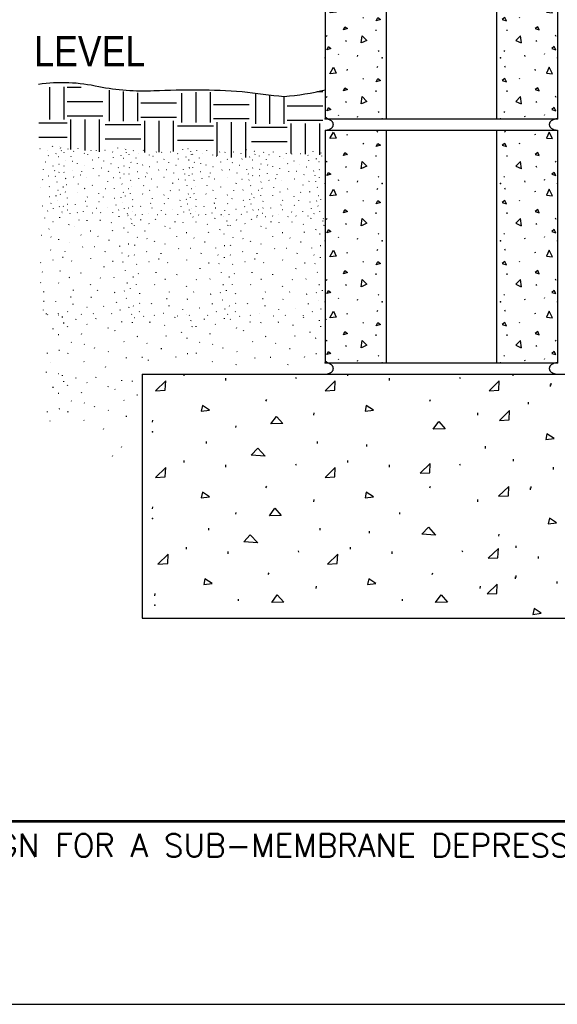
# Model space of a CAD drawing. Extents: x -4.7 to 19.3, y -5.1 to 12.9.
# Tile 1 of 13: x -2 to 0.2, y -5.1 to -1.1. Entities that reach past the tile are written whole.
import ezdxf
from ezdxf.enums import TextEntityAlignment as Align

# ---------------------------------------------------------------- set-up
doc = ezdxf.new("R2010")
doc.units = 0
doc.layers.get('0').update_dxf_attribs({"linetype": 'CONTINUOUS'})
for name, color, linetype in [('29', 7, 'CONTINUOUS'), ('31', 7, 'CONTINUOUS'), ('32', 7, 'CONTINUOUS'), ('35', 7, 'CONTINUOUS'), ('50', 7, 'CONTINUOUS')]:
    doc.layers.add(name, color=color, linetype=linetype)
doc.styles.add('ROMANS', font='ROMANS')

# ---------------------------------------------------------------- blocks, each defined once
blk = doc.blocks.new('8CMU')
at = {"layer": '32', "linetype": 'CONTINUOUS'}
for p, q in [((0, 0.666667), (0, 0.03125)), ((0, 0.666667), (0.635417, 0.666667)), ((0.060199, 0.653298), (0.06159, 0.656419)), ((0.142411, 0.661275), (0.143802, 0.6644)), ((0.166667, 0.666667), (0.166667, 0.03125)), ((0.46875, 0.666667), (0.46875, 0.03125)), ((0.493007, 0.661275), (0.491616, 0.6644)), ((0.575217, 0.653298), (0.573827, 0.656419)), ((0.635417, 0.666667), (0.635417, 0.03125)), ((0.103563, 0.631098), (0.104949, 0.629017)), ((0.531854, 0.631098), (0.530467, 0.629017)), ((0.13863, 0.597822), (0.138977, 0.594701)), ((0.496788, 0.597822), (0.496439, 0.594701)), ((0.004008, 0.57941), (0.005395, 0.582535)), ((0.05673, 0.565189), (0.058121, 0.568314)), ((0.578686, 0.565189), (0.577296, 0.568314)), ((0.631408, 0.57941), (0.630022, 0.582535)), ((0.145039, 0.540572), (0.14643, 0.538488)), ((0.490376, 0.540572), (0.488986, 0.538488)), ((0.035516, 0.531743), (0.036902, 0.52966)), ((0.088297, 0.524954), (0.089688, 0.528076)), ((0.54712, 0.524954), (0.545729, 0.528076)), ((0.599901, 0.531743), (0.598514, 0.52966)), ((0.060199, 0.497048), (0.06159, 0.500169)), ((0.142411, 0.505025), (0.143802, 0.50815)), ((0.493007, 0.505025), (0.491616, 0.50815)), ((0.575217, 0.497048), (0.573827, 0.500169)), ((0.103563, 0.474848), (0.104949, 0.472767)), ((0.531854, 0.474848), (0.530467, 0.472767)), ((0.13863, 0.441572), (0.138977, 0.438451)), ((0.496788, 0.441572), (0.496439, 0.438451)), ((0.004008, 0.42316), (0.005395, 0.426285)), ((0.05673, 0.408939), (0.058121, 0.412064)), ((0.578686, 0.408939), (0.577296, 0.412064)), ((0.631408, 0.42316), (0.630022, 0.426285)), ((0.145039, 0.384322), (0.14643, 0.38224)), ((0.490376, 0.384322), (0.488986, 0.38224)), ((0.035516, 0.375493), (0.036902, 0.373411)), ((0.088297, 0.368706), (0.089688, 0.371826)), ((0.54712, 0.368706), (0.545729, 0.371826)), ((0.599901, 0.375493), (0.598514, 0.373411)), ((0.060199, 0.330383), (0.06159, 0.333503)), ((0.142411, 0.338358), (0.143802, 0.341483)), ((0.493007, 0.338358), (0.491616, 0.341483)), ((0.575217, 0.330383), (0.573827, 0.333503)), ((0.103563, 0.308182), (0.104949, 0.306102)), ((0.531854, 0.308182), (0.530467, 0.306102)), ((0.13863, 0.274905), (0.138977, 0.271784)), ((0.496788, 0.274905), (0.496439, 0.271784)), ((0.004008, 0.256495), (0.005395, 0.25962)), ((0.05673, 0.242273), (0.058121, 0.245398)), ((0.578686, 0.242273), (0.577296, 0.245398)), ((0.631408, 0.256495), (0.630022, 0.25962)), ((0.145039, 0.217655), (0.14643, 0.215573)), ((0.490376, 0.217655), (0.488986, 0.215573)), ((0.035516, 0.208827), (0.036902, 0.206745)), ((0.088297, 0.202039), (0.089688, 0.205159)), ((0.54712, 0.202039), (0.545729, 0.205159)), ((0.599901, 0.208827), (0.598514, 0.206745)), ((0.060199, 0.163716), (0.06159, 0.166836)), ((0.142411, 0.171691), (0.143802, 0.174816)), ((0.493007, 0.171691), (0.491616, 0.174816)), ((0.575217, 0.163716), (0.573827, 0.166836)), ((0.103563, 0.141516), (0.104949, 0.139435)), ((0.531854, 0.141516), (0.530467, 0.139435)), ((0.13863, 0.108238), (0.138977, 0.105117)), ((0.496788, 0.108238), (0.496439, 0.105117)), ((0.004008, 0.089828), (0.005395, 0.092953)), ((0.631408, 0.089828), (0.630022, 0.092953)), ((0.05673, 0.075605), (0.058121, 0.07873)), ((0.578686, 0.075605), (0.577296, 0.07873)), ((0, 0.036257), (0.007512, 0.03125)), ((0, 0.03125), (0.635417, 0.03125)), ((0.035516, 0.04216), (0.036902, 0.040078)), ((0.088297, 0.035371), (0.089688, 0.038492)), ((0.145039, 0.050988), (0.14643, 0.048906)), ((0.490376, 0.050988), (0.488986, 0.048906)), ((0.54712, 0.035371), (0.545729, 0.038492)), ((0.599901, 0.04216), (0.598514, 0.040078))]:
    blk.add_line(p, q, dxfattribs=at)
for points in [[(0.013371, 0.643935), (0.022738, 0.661622), (0.030023, 0.645322), (0.013719, 0.643935)], [(0.622046, 0.643935), (0.612678, 0.661622), (0.605392, 0.645322), (0.621698, 0.643935)], [(0.139984, 0.622079), (0.144146, 0.630751), (0.151083, 0.625548), (0.139984, 0.622079)], [(0.495432, 0.622079), (0.491272, 0.630751), (0.484335, 0.625548), (0.495432, 0.622079)], [(0.049863, 0.597283), (0.054023, 0.605954), (0.060961, 0.600751), (0.049863, 0.597283)], [(0.585553, 0.597283), (0.581392, 0.605954), (0.574454, 0.600751), (0.585553, 0.597283)], [(0.098934, 0.561603), (0.101684, 0.581426), (0.114105, 0.568598), (0.099258, 0.56172)], [(0.536483, 0.561603), (0.533733, 0.581426), (0.521311, 0.568598), (0.536158, 0.56172)], [(0.004699, 0.542988), (0.008863, 0.55166), (0.015801, 0.546457), (0.004699, 0.542988)], [(0.630717, 0.542988), (0.626553, 0.55166), (0.619616, 0.546457), (0.630717, 0.542988)], [(0.013371, 0.487685), (0.022738, 0.505372), (0.030023, 0.489072), (0.013719, 0.487685)], [(0.622046, 0.487685), (0.612678, 0.505372), (0.605392, 0.489072), (0.621698, 0.487685)], [(0.139984, 0.465829), (0.144146, 0.474501), (0.151083, 0.469298), (0.139984, 0.465829)], [(0.495432, 0.465829), (0.491272, 0.474501), (0.484335, 0.469298), (0.495432, 0.465829)], [(0.049863, 0.441033), (0.054023, 0.449704), (0.060961, 0.444501), (0.049863, 0.441033)], [(0.585553, 0.441033), (0.581392, 0.449704), (0.574454, 0.444501), (0.585553, 0.441033)], [(0.098934, 0.405353), (0.101684, 0.425176), (0.114105, 0.412348), (0.099258, 0.40547)], [(0.536483, 0.405353), (0.533733, 0.425176), (0.521311, 0.412348), (0.536158, 0.40547)], [(0.004699, 0.386738), (0.008863, 0.39541), (0.015801, 0.390207), (0.004699, 0.386738)], [(0.630717, 0.386738), (0.626553, 0.39541), (0.619616, 0.390207), (0.630717, 0.386738)], [(0.013371, 0.321018), (0.022738, 0.338706), (0.030023, 0.322405), (0.013719, 0.321018)], [(0.622046, 0.321018), (0.612678, 0.338706), (0.605392, 0.322405), (0.621698, 0.321018)], [(0.139984, 0.299164), (0.144146, 0.307836), (0.151083, 0.302633), (0.139984, 0.299164)], [(0.495432, 0.299164), (0.491272, 0.307836), (0.484335, 0.302633), (0.495432, 0.299164)], [(0.049863, 0.274367), (0.054023, 0.283039), (0.060961, 0.277836), (0.049863, 0.274367)], [(0.585553, 0.274367), (0.581392, 0.283039), (0.574454, 0.277836), (0.585553, 0.274367)], [(0.098934, 0.238686), (0.101684, 0.25851), (0.114105, 0.245682), (0.099258, 0.238805)], [(0.536483, 0.238686), (0.533733, 0.25851), (0.521311, 0.245682), (0.536158, 0.238805)], [(0.004699, 0.220073), (0.008863, 0.228745), (0.015801, 0.223542), (0.004699, 0.220073)], [(0.630717, 0.220073), (0.626553, 0.228745), (0.619616, 0.223542), (0.630717, 0.220073)], [(0.013371, 0.154352), (0.022738, 0.172039), (0.030023, 0.155738), (0.013719, 0.154352)], [(0.622046, 0.154352), (0.612678, 0.172039), (0.605392, 0.155738), (0.621698, 0.154352)], [(0.139984, 0.132497), (0.144146, 0.141169), (0.151083, 0.135966), (0.139984, 0.132497)], [(0.495432, 0.132497), (0.491272, 0.141169), (0.484335, 0.135966), (0.495432, 0.132497)], [(0.049863, 0.107699), (0.054023, 0.116371), (0.060961, 0.111168), (0.049863, 0.107699)], [(0.585553, 0.107699), (0.581392, 0.116371), (0.574454, 0.111168), (0.585553, 0.107699)], [(0.098934, 0.07202), (0.101684, 0.091844), (0.114105, 0.079016), (0.099258, 0.072137)], [(0.536483, 0.07202), (0.533733, 0.091844), (0.521311, 0.079016), (0.536158, 0.072137)], [(0.004699, 0.053406), (0.008863, 0.062078), (0.015801, 0.056875), (0.004699, 0.053406)], [(0.630717, 0.053406), (0.626553, 0.062078), (0.619616, 0.056875), (0.630717, 0.053406)]]:
    blk.add_lwpolyline(points, dxfattribs=at)
for points in [[(0.000001, 0, 0.023214), (0.003224, 0.000233, 0.02419), (0.00641, 0.000769, 0.024773), (0.009383, 0.001574, 0.027459), (0.012255, 0.002683, 0.02867), (0.014761, 0.00399, 0.033429), (0.017085, 0.005595, 0.035406), (0.01895, 0.007306, 0.042063), (0.020528, 0.00928, 0.044525), (0.021621, 0.011284, 0.050398), (0.022319, 0.013454, 0.051721), (0.022542, 0.015625, 0.051721), (0.022319, 0.017796, 0.050398), (0.021621, 0.019966, 0.044525), (0.020528, 0.02197, 0.042063), (0.01895, 0.023944, 0.035406), (0.017085, 0.025655, 0.033429), (0.014761, 0.02726, 0.02867), (0.012255, 0.028567, 0.027459), (0.009383, 0.029676, 0.024773), (0.00641, 0.030481, 0.02419), (0.003224, 0.031017, 0.023214), (0.000001, 0.03125)], [(0.635416, 0.03125, 0.023214), (0.632193, 0.031017, 0.02419), (0.629007, 0.030481, 0.024773), (0.626034, 0.029676, 0.027459), (0.623162, 0.028567, 0.02867), (0.620655, 0.02726, 0.033429), (0.618332, 0.025655, 0.035406), (0.616467, 0.023944, 0.042063), (0.614888, 0.02197, 0.044525), (0.613795, 0.019966, 0.050398), (0.613098, 0.017796, 0.051721), (0.612875, 0.015625, 0.051721), (0.613098, 0.013454, 0.050398), (0.613795, 0.011284, 0.044525), (0.614888, 0.00928, 0.042063), (0.616467, 0.007306, 0.035406), (0.618332, 0.005595, 0.033429), (0.620655, 0.00399, 0.02867), (0.623162, 0.002683, 0.027459), (0.626034, 0.001574, 0.024773), (0.629007, 0.000769, 0.02419), (0.632193, 0.000233, 0.023214), (0.635416, 0)]]:
    blk.add_lwpolyline(points, format="xyb", dxfattribs=at)
for p in [(0, 0.520832), (0.15625, 0.520832), (0.479167, 0.520832), (0.635417, 0.520832), (0, 0.364583), (0.15625, 0.364583), (0.479167, 0.364583), (0.635417, 0.364583), (0, 0.197917), (0.15625, 0.197917), (0.479167, 0.197917), (0.635417, 0.197917), (0, 0.03125), (0.15625, 0.03125), (0.479167, 0.03125), (0.635417, 0.03125)]:
    blk.add_point(p, dxfattribs=at)
blk = doc.blocks.new('STUCCO')
at = {"layer": '31', "linetype": 'CONTINUOUS'}
for p, q in [((0, 0.25), (0.00025, 0.249702)), ((0.031969, 0.241387), (0.032402, 0.242686)), ((0.068318, 0.242595), (0.068751, 0.243895)), ((0.212507, 0.245014), (0.212943, 0.246313)), ((0.241589, 0.23897), (0.242022, 0.24027)), ((0.016798, 0.227889), (0.017234, 0.229188)), ((0.042245, 0.214592), (0.04268, 0.215891)), ((0.052313, 0.23247), (0.051661, 0.233118)), ((0.09071, 0.225473), (0.091146, 0.226771)), ((0.103809, 0.22038), (0.103159, 0.22103)), ((0.115573, 0.236551), (0.116007, 0.237849)), ((0.134938, 0.235145), (0.135371, 0.236443)), ((0.167167, 0.236262), (0.165828, 0.23597)), ((0.194079, 0.230658), (0.19343, 0.231306)), ((0.224604, 0.217613), (0.225038, 0.218911)), ((0.244013, 0.228089), (0.244448, 0.229389)), ((0.023839, 0.199224), (0.023188, 0.199874)), ((0.047465, 0.195598), (0.046814, 0.196249)), ((0.120167, 0.200432), (0.119516, 0.201082)), ((0.144146, 0.21027), (0.142805, 0.209978)), ((0.161971, 0.19741), (0.161319, 0.198061)), ((0.196734, 0.210964), (0.197168, 0.212264)), ((0.235021, 0.207245), (0.233681, 0.206957)), ((0.017406, 0.179533), (0.01784, 0.180832)), ((0.065871, 0.189203), (0.066307, 0.190505)), ((0.091693, 0.182301), (0.091042, 0.182949)), ((0.124034, 0.171072), (0.124469, 0.17237)), ((0.15323, 0.172188), (0.151892, 0.171896)), ((0.188371, 0.187901), (0.187031, 0.187613)), ((0.214305, 0.172884), (0.21474, 0.174182)), ((0.236234, 0.178839), (0.234892, 0.178547)), ((0.016922, 0.156186), (0.016271, 0.156839)), ((0.046861, 0.164165), (0.04621, 0.164818)), ((0.076896, 0.146197), (0.075557, 0.145905)), ((0.081625, 0.159583), (0.082059, 0.160884)), ((0.144401, 0.143613), (0.14375, 0.144264)), ((0.179163, 0.160188), (0.179599, 0.161488)), ((0.220132, 0.156307), (0.21948, 0.156957)), ((0.235531, 0.149509), (0.235965, 0.150807)), ((0.022781, 0.134103), (0.021479, 0.133453)), ((0.052313, 0.139384), (0.051661, 0.140033)), ((0.097751, 0.137568), (0.0971, 0.13822)), ((0.176135, 0.122714), (0.176569, 0.124012)), ((0.198064, 0.136526), (0.196725, 0.136234)), ((0.22218, 0.134803), (0.222615, 0.136103)), ((0.014318, 0.102926), (0.013016, 0.102276)), ((0.026688, 0.11072), (0.026036, 0.11137)), ((0.069507, 0.113042), (0.069943, 0.114342)), ((0.092043, 0.097234), (0.090703, 0.096943)), ((0.119792, 0.108207), (0.120225, 0.109505)), ((0.167423, 0.095859), (0.166772, 0.096512)), ((0.200368, 0.097327), (0.200805, 0.098625)), ((0.228615, 0.113995), (0.227964, 0.114645)), ((0.02213, 0.084741), (0.021479, 0.085389)), ((0.066246, 0.083771), (0.065596, 0.084422)), ((0.143418, 0.079797), (0.143854, 0.081095)), ((0.233202, 0.083936), (0.231865, 0.083645)), ((0.029521, 0.062266), (0.029954, 0.063568)), ((0.096284, 0.050089), (0.094944, 0.049797)), ((0.101617, 0.065895), (0.102052, 0.067193)), ((0.145355, 0.048875), (0.144017, 0.048589)), ((0.160382, 0.065895), (0.160818, 0.067193)), ((0.202306, 0.060967), (0.200965, 0.060676)), ((0.225208, 0.064078), (0.225642, 0.06538)), ((0.240376, 0.06972), (0.240813, 0.07102)), ((0.014318, 0.03213), (0.013667, 0.03278)), ((0.030246, 0.039207), (0.028906, 0.038915)), ((0.0586, 0.038089), (0.059036, 0.039389)), ((0.10113, 0.032556), (0.099792, 0.032266)), ((0.134751, 0.024333), (0.1341, 0.024984)), ((0.175298, 0.026952), (0.174647, 0.027603)), ((0.206427, 0.03688), (0.206861, 0.038178)), ((0.23043, 0.046297), (0.229777, 0.046947)), ((0.236742, 0.024991), (0.237177, 0.02629)), ((0.010411, 0.011993), (0.00976, 0.012645)), ((0.029292, 0.018491), (0.028641, 0.019139)), ((0.039704, 0.006797), (0.039055, 0.007449)), ((0.065746, 0.009396), (0.065096, 0.010047)), ((0.08788, 0.013943), (0.087229, 0.014592)), ((0.12173, 0.008098), (0.12043, 0.007449)), ((0.150376, 0.009396), (0.149725, 0.010047)), ((0.194309, 0.009074), (0.194745, 0.010374)), ((0.215514, 0.018141), (0.215951, 0.019443)), ((0.24946, 0.000283), (0.25, 0))]:
    blk.add_line(p, q, dxfattribs=at)

msp = doc.modelspace()

# ---------------------------------------------------------------- linework, layer by layer
at = {"layer": '29', "linetype": 'CONTINUOUS'}
for p, q in [((-1.53769, -2.538637), (-1.53769, -3.538637)), ((-1.53769, -2.538637), (0.96231, -2.538637)), ((-1.53769, -3.538637), (0.96231, -3.538637))]:
    msp.add_line(p, q, dxfattribs=at)
at = {"layer": '31', "linetype": 'CONTINUOUS'}
for p, q in [((-1.918051, -1.362012), (-1.918051, -1.495059)), ((-1.859457, -1.359991), (-1.859457, -1.495059)), ((-1.845893, -1.362198), (-1.787548, -1.362198)), ((-1.67369, -1.373592), (-1.67369, -1.500889)), ((-1.615096, -1.379456), (-1.615096, -1.500889)), ((-1.556503, -1.385319), (-1.556503, -1.500889)), ((-1.376561, -1.386811), (-1.376561, -1.50672)), ((-1.317967, -1.382624), (-1.317967, -1.50672)), ((-1.259374, -1.382033), (-1.259374, -1.50672)), ((-1.073605, -1.390715), (-1.073605, -1.512549)), ((-1.015012, -1.396729), (-1.015012, -1.512549)), ((-0.956418, -1.402743), (-0.956418, -1.512549)), ((-0.821426, -1.379689), (-0.79637, -1.379689)), ((-1.845893, -1.420792), (-1.699409, -1.420792)), ((-1.542939, -1.426621), (-1.396454, -1.426621)), ((-1.245809, -1.432452), (-1.099324, -1.432452)), ((-0.942854, -1.438283), (-0.79637, -1.438283)), ((-1.845893, -1.479385), (-1.699409, -1.479385)), ((-1.542939, -1.485215), (-1.396454, -1.485215)), ((-1.245809, -1.491046), (-1.099324, -1.491046)), ((-1.961228, -1.508682), (-1.845893, -1.508682)), ((-1.831245, -1.494034), (-1.831245, -1.616949)), ((-1.772651, -1.494034), (-1.772651, -1.62228)), ((-1.714057, -1.494034), (-1.714057, -1.627611)), ((-1.689423, -1.514512), (-1.542939, -1.514512)), ((-1.52829, -1.499863), (-1.52829, -1.62923)), ((-1.469697, -1.499863), (-1.469697, -1.627764)), ((-1.411103, -1.499863), (-1.411103, -1.626299)), ((-1.392293, -1.520342), (-1.245809, -1.520342)), ((-1.23116, -1.505694), (-1.23116, -1.643418)), ((-1.172566, -1.505694), (-1.172566, -1.650526)), ((-1.113973, -1.505694), (-1.113973, -1.649651)), ((-1.089339, -1.526173), (-0.942854, -1.526173)), ((-0.942854, -1.496876), (-0.79637, -1.496876)), ((-0.928206, -1.511525), (-0.928206, -1.634327)), ((-0.869612, -1.511525), (-0.869612, -1.63677)), ((-0.811018, -1.511525), (-0.811018, -1.639214)), ((-1.961228, -1.567276), (-1.845893, -1.567276)), ((-1.689423, -1.573105), (-1.542939, -1.573105)), ((-1.956053, -1.614449), (-1.957559, -1.614777)), ((-1.905046, -1.604603), (-1.904556, -1.603142)), ((-1.872329, -1.611402), (-1.87184, -1.60994)), ((-1.392293, -1.578936), (-1.245809, -1.578936)), ((-1.089339, -1.584767), (-0.942854, -1.584767)), ((-1.925776, -1.620754), (-1.926509, -1.620025)), ((-1.92279, -1.642909), (-1.922301, -1.641447)), ((-1.891436, -1.635428), (-1.890948, -1.633967)), ((-1.879717, -1.647092), (-1.881223, -1.647417)), ((-1.869603, -1.623643), (-1.869112, -1.622181)), ((-1.932198, -1.668854), (-1.933706, -1.669178)), ((-1.903025, -1.685749), (-1.902534, -1.684288)), ((-1.878353, -1.679051), (-1.879862, -1.679379)), ((-1.942557, -1.700033), (-1.942066, -1.698569)), ((-1.921293, -1.726652), (-1.922799, -1.72698)), ((-1.896467, -1.704397), (-1.897199, -1.703667)), ((-1.894165, -1.72859), (-1.893674, -1.727128)), ((-1.879143, -1.712046), (-1.878655, -1.710585)), ((-1.955764, -1.772401), (-1.956496, -1.771668)), ((-1.945964, -1.742191), (-1.945475, -1.74073)), ((-1.918699, -1.770751), (-1.918212, -1.76929)), ((-1.886924, -1.751999), (-1.887658, -1.751268)), ((-1.91652, -1.811655), (-1.91803, -1.811983)), ((-1.890757, -1.808155), (-1.890268, -1.806691)), ((-1.881762, -1.785815), (-1.883268, -1.786143)), ((-1.873691, -1.801809), (-1.873202, -1.800346)), ((-1.946905, -1.849923), (-1.947637, -1.84919)), ((-1.911885, -1.838754), (-1.911397, -1.837293)), ((-1.884884, -1.82816), (-1.885616, -1.827428)), ((-1.877783, -1.852129), (-1.877292, -1.850667)), ((-1.925518, -1.870035), (-1.925027, -1.868573)), ((-1.90166, -1.859835), (-1.901173, -1.858371)), ((-1.876056, -1.897522), (-1.875323, -1.895331)), ((-1.863473, -1.879926), (-1.862866, -1.880243)), ((-1.632736, -1.893441), (-1.632001, -1.891251)), ((-1.9374, -1.899561), (-1.936665, -1.89737)), ((-1.903065, -1.914612), (-1.904165, -1.913514)), ((-1.838268, -1.926418), (-1.837534, -1.924228)), ((-1.816163, -1.93501), (-1.817262, -1.933913)), ((-1.796314, -1.907721), (-1.795579, -1.90553)), ((-1.763635, -1.910096), (-1.762901, -1.907905)), ((-1.709249, -1.908214), (-1.71151, -1.908702)), ((-1.663835, -1.917671), (-1.664932, -1.916573)), ((-1.612324, -1.939678), (-1.611592, -1.937487)), ((-1.58366, -1.903643), (-1.582928, -1.901448)), ((-1.579573, -1.922003), (-1.57884, -1.919809)), ((-1.951113, -1.970712), (-1.952214, -1.969616)), ((-1.920057, -1.944777), (-1.919323, -1.942587)), ((-1.911243, -1.976831), (-1.912342, -1.975733)), ((-1.788561, -1.968673), (-1.78966, -1.967577)), ((-1.748098, -1.952073), (-1.750361, -1.952565)), ((-1.718018, -1.973772), (-1.719118, -1.972674)), ((-1.659355, -1.950901), (-1.658621, -1.948707)), ((-1.594745, -1.957174), (-1.597007, -1.957663)), ((-1.880182, -1.987621), (-1.879449, -1.985428)), ((-1.836611, -1.99927), (-1.83771, -1.998174)), ((-1.782038, -2.01822), (-1.781306, -2.016027)), ((-1.732764, -2.016337), (-1.735026, -2.016824)), ((-1.673467, -1.989816), (-1.675728, -1.990306)), ((-1.629706, -2.01516), (-1.628973, -2.01297)), ((-1.592699, -2.005116), (-1.59496, -2.005605)), ((-1.912267, -2.029874), (-1.913363, -2.028776)), ((-1.853603, -2.037603), (-1.85287, -2.035409)), ((-1.689003, -2.036582), (-1.68827, -2.034389)), ((-1.619871, -2.043134), (-1.62097, -2.042038)), ((-1.593887, -2.054605), (-1.593152, -2.052415)), ((-1.952902, -2.080604), (-1.955098, -2.081698)), ((-1.903065, -2.071691), (-1.904165, -2.070596)), ((-1.861581, -2.060197), (-1.863842, -2.060686)), ((-1.826387, -2.074754), (-1.827487, -2.073659)), ((-1.747665, -2.064553), (-1.748764, -2.063457)), ((-1.694113, -2.099824), (-1.693379, -2.097632)), ((-1.657108, -2.076518), (-1.65937, -2.077009)), ((-1.616417, -2.079424), (-1.615684, -2.077229)), ((-1.946309, -2.120061), (-1.947409, -2.118965)), ((-1.874051, -2.116145), (-1.873316, -2.113949)), ((-1.789194, -2.124303), (-1.78846, -2.122112)), ((-1.605559, -2.114535), (-1.606658, -2.11344)), ((-1.954001, -2.163905), (-1.955098, -2.162807)), ((-1.879549, -2.165535), (-1.88065, -2.16444)), ((-1.83602, -2.142822), (-1.838283, -2.143311)), ((-1.749323, -2.172246), (-1.748589, -2.170053)), ((-1.708816, -2.145137), (-1.709915, -2.144042)), ((-1.653221, -2.142665), (-1.652487, -2.140473)), ((-1.597814, -2.16526), (-1.600074, -2.165753)), ((-1.941526, -2.201827), (-1.940792, -2.199634)), ((-1.819866, -2.195706), (-1.819134, -2.193514)), ((-1.720697, -2.195706), (-1.719962, -2.193514)), ((-1.649952, -2.20402), (-1.652212, -2.20451)), ((-1.611303, -2.198768), (-1.610569, -2.196574)), ((-1.585707, -2.189253), (-1.584973, -2.187057)), ((-1.940303, -2.240741), (-1.942564, -2.241233)), ((-1.892452, -2.242628), (-1.89172, -2.240434)), ((-1.828863, -2.222382), (-1.831126, -2.222871)), ((-1.820684, -2.251964), (-1.822947, -2.252454)), ((-1.746053, -2.224423), (-1.748315, -2.224913)), ((-1.695527, -2.261421), (-1.696626, -2.260323)), ((-1.642996, -2.244668), (-1.642262, -2.242475)), ((-1.602493, -2.228777), (-1.60359, -2.227681)), ((-1.941915, -2.275702), (-1.943014, -2.274604)), ((-1.930488, -2.292151), (-1.92951, -2.289229)), ((-1.924339, -2.295431), (-1.925439, -2.294335)), ((-1.881612, -2.294996), (-1.881049, -2.295668)), ((-1.880397, -2.291048), (-1.881495, -2.289949)), ((-1.843048, -2.283376), (-1.844145, -2.282276)), ((-1.785921, -2.293237), (-1.788118, -2.294335)), ((-1.763949, -2.265837), (-1.765049, -2.264741)), ((-1.737582, -2.291048), (-1.738682, -2.289949)), ((-1.663444, -2.291589), (-1.662712, -2.289397)), ((-1.627663, -2.27629), (-1.626928, -2.274096)), ((-1.59184, -2.264733), (-1.591105, -2.262538)), ((-1.354595, -2.294996), (-1.354033, -2.295668)), ((-1.865057, -2.305753), (-1.864079, -2.302827)), ((-1.859605, -2.330233), (-1.858628, -2.327307)), ((-1.809686, -2.314376), (-1.808707, -2.311452)), ((-1.763909, -2.334441), (-1.765374, -2.332979)), ((-1.727897, -2.311658), (-1.726918, -2.308733)), ((-1.621573, -2.325257), (-1.620595, -2.322332)), ((-1.578003, -2.328423), (-1.577025, -2.325501)), ((-1.570378, -2.306428), (-1.569467, -2.306902)), ((-1.505487, -2.32591), (-1.508503, -2.326564)), ((-1.444934, -2.33852), (-1.4464, -2.337057)), ((-1.40347, -2.306215), (-1.402491, -2.303293)), ((-1.338038, -2.319816), (-1.337059, -2.316892)), ((-1.282668, -2.314376), (-1.28169, -2.311452)), ((-1.236892, -2.334441), (-1.238355, -2.332979)), ((-1.200879, -2.311658), (-1.199901, -2.308733)), ((-1.094556, -2.325257), (-1.093577, -2.322332)), ((-1.050986, -2.328423), (-1.050007, -2.325501)), ((-0.97847, -2.32591), (-0.981486, -2.326564)), ((-0.917917, -2.33852), (-0.919382, -2.337057)), ((-0.876452, -2.306215), (-0.875473, -2.303293)), ((-0.81102, -2.319816), (-0.810042, -2.316892)), ((-1.903276, -2.353801), (-1.902298, -2.350878)), ((-1.879835, -2.377128), (-1.88285, -2.37778)), ((-1.843816, -2.344745), (-1.842839, -2.341822)), ((-1.786565, -2.374665), (-1.785587, -2.371743)), ((-1.677512, -2.350184), (-1.676534, -2.347262)), ((-1.64804, -2.361642), (-1.649504, -2.360178)), ((-1.438964, -2.382829), (-1.437986, -2.379902)), ((-1.376257, -2.367866), (-1.375277, -2.364941)), ((-1.332587, -2.344298), (-1.331608, -2.341371)), ((-1.316799, -2.344745), (-1.315822, -2.341822)), ((-1.259548, -2.374665), (-1.258569, -2.371743)), ((-1.150495, -2.350184), (-1.149517, -2.347262)), ((-1.121022, -2.361642), (-1.122487, -2.360178)), ((-0.911947, -2.382829), (-0.910967, -2.379902)), ((-0.849238, -2.367866), (-0.84826, -2.364941)), ((-0.805569, -2.344298), (-0.80459, -2.341371)), ((-1.827975, -2.409243), (-1.82944, -2.40778)), ((-1.774814, -2.417401), (-1.776277, -2.415939)), ((-1.611237, -2.406525), (-1.612702, -2.405061)), ((-1.557288, -2.384392), (-1.560301, -2.385046)), ((-1.517181, -2.413323), (-1.518645, -2.411861)), ((-1.352815, -2.391191), (-1.355831, -2.391845)), ((-1.300957, -2.409243), (-1.302423, -2.40778)), ((-1.247796, -2.417401), (-1.24926, -2.415939)), ((-1.08422, -2.406525), (-1.085684, -2.405061)), ((-1.03027, -2.384392), (-1.033284, -2.385046)), ((-0.990163, -2.413323), (-0.991628, -2.411861)), ((-0.825798, -2.391191), (-0.828814, -2.391845)), ((-1.926449, -2.454444), (-1.925471, -2.451522)), ((-1.877108, -2.441049), (-1.880121, -2.441704)), ((-1.842452, -2.453548), (-1.841473, -2.450624)), ((-1.7334, -2.43179), (-1.732421, -2.428863)), ((-1.675303, -2.447322), (-1.676768, -2.445861)), ((-1.457777, -2.434715), (-1.460792, -2.435368)), ((-1.350089, -2.455113), (-1.353103, -2.455768)), ((-1.315434, -2.453548), (-1.314456, -2.450624)), ((-1.206382, -2.43179), (-1.205402, -2.428863)), ((-1.148285, -2.447322), (-1.149751, -2.445861)), ((-0.93076, -2.434715), (-0.933775, -2.435368)), ((-0.823072, -2.455113), (-0.826085, -2.455768)), ((-1.914495, -2.490585), (-1.914801, -2.490277)), ((-1.776176, -2.488124), (-1.777642, -2.48666)), ((-1.60254, -2.472587), (-1.601561, -2.469665)), ((-1.53684, -2.470074), (-1.539855, -2.470728)), ((-1.512465, -2.482402), (-1.511487, -2.479478)), ((-1.399431, -2.468509), (-1.398452, -2.465587)), ((-1.249159, -2.488124), (-1.250624, -2.48666)), ((-1.15234, -2.500884), (-1.151362, -2.497957)), ((-1.075522, -2.472587), (-1.074543, -2.469665)), ((-1.009823, -2.470074), (-1.012839, -2.470728)), ((-0.939957, -2.500884), (-0.938979, -2.497957)), ((-0.872413, -2.468509), (-0.871434, -2.465587)), ((-1.930488, -2.532387), (-1.92951, -2.529465)), ((-1.881612, -2.535233), (-1.881049, -2.535905)), ((-1.865057, -2.545988), (-1.864079, -2.543064)), ((-1.68791, -2.510124), (-1.686932, -2.507198)), ((-1.36615, -2.545081), (-1.36615, -2.538637)), ((-0.693853, -2.545081), (-0.693853, -2.538637)), ((-0.016993, -2.545081), (-0.016993, -2.538637)), ((-1.859605, -2.57047), (-1.858628, -2.567543)), ((-1.843816, -2.58498), (-1.842839, -2.582057)), ((-1.809686, -2.554612), (-1.808707, -2.551689)), ((-1.763909, -2.574678), (-1.765374, -2.573215)), ((-1.727897, -2.551893), (-1.726918, -2.54897)), ((-1.621573, -2.565493), (-1.620595, -2.562569)), ((-1.578003, -2.568659), (-1.577025, -2.565737)), ((-1.19529, -2.564065), (-1.19529, -2.555471)), ((-0.904962, -2.558003), (-0.907493, -2.551924)), ((-0.523243, -2.564065), (-0.523243, -2.555471)), ((-0.232915, -2.558003), (-0.235697, -2.551924)), ((0.136389, -2.589471), (0.136389, -2.580862)), ((0.138591, -2.583829), (0.138591, -2.57522)), ((-1.903276, -2.594038), (-1.902298, -2.591113)), ((-1.879835, -2.617363), (-1.88285, -2.618017)), ((-1.786565, -2.614901), (-1.785587, -2.611979)), ((-1.677512, -2.590421), (-1.676534, -2.587499)), ((-1.64804, -2.601878), (-1.649504, -2.600415)), ((-1.827975, -2.649479), (-1.82944, -2.648017)), ((-1.774814, -2.657637), (-1.776277, -2.656174)), ((-1.611237, -2.64676), (-1.612702, -2.645298)), ((-1.557288, -2.624628), (-1.560301, -2.625283)), ((-1.030759, -2.649128), (-1.027212, -2.642284)), ((-0.358212, -2.649128), (-0.355415, -2.642284)), ((0.046451, -2.661283), (0.046451, -2.653689)), ((-1.926449, -2.694681), (-1.925471, -2.691759)), ((-1.877108, -2.681285), (-1.880121, -2.68194)), ((-1.842452, -2.693784), (-1.841473, -2.690861)), ((-1.7334, -2.672026), (-1.732421, -2.6691)), ((-1.675303, -2.687557), (-1.676768, -2.686096)), ((-0.834337, -2.706331), (-0.832556, -2.697471)), ((-0.161775, -2.706331), (-0.160775, -2.697471)), ((-1.914495, -2.730822), (-1.914801, -2.730514)), ((-1.776176, -2.728361), (-1.777642, -2.726897)), ((-1.60254, -2.712823), (-1.601561, -2.709901)), ((-1.496009, -2.73594), (-1.493978, -2.727331)), ((-1.696464, -2.764424), (-1.695486, -2.761499)), ((-1.153525, -2.757706), (-1.152759, -2.750878)), ((-1.274009, -2.823007), (-1.274009, -2.814397)), ((-0.818634, -2.823007), (-0.818634, -2.814397)), ((-1.622592, -2.838342), (-1.621613, -2.835417)), ((-0.6164, -2.835663), (-0.6164, -2.827319)), ((-0.129884, -2.843007), (-0.129884, -2.834147)), ((-1.659527, -2.875303), (-1.658549, -2.872378)), ((-1.36615, -2.90046), (-1.36615, -2.892866)), ((-0.693853, -2.90046), (-0.693853, -2.892866)), ((-0.014792, -2.894816), (-0.014792, -2.887223)), ((-1.19529, -2.919444), (-1.19529, -2.91085)), ((-0.904962, -2.913382), (-0.907493, -2.907303)), ((-0.523243, -2.919444), (-0.523243, -2.91085)), ((-0.232915, -2.913382), (-0.235697, -2.907303)), ((0.148738, -2.929053), (0.148738, -2.920444)), ((-1.030759, -3.004507), (-1.027212, -2.997663)), ((-0.358212, -3.004507), (-0.355415, -2.997663)), ((0.054396, -3.01215), (0.054396, -3.004556)), ((0.056598, -3.006507), (0.056598, -2.998913)), ((-0.834337, -3.06171), (-0.832556, -3.05285)), ((-0.161775, -3.06171), (-0.160775, -3.05285)), ((-1.496009, -3.091319), (-1.493978, -3.08271)), ((-1.153525, -3.113085), (-1.152759, -3.106257)), ((-0.480978, -3.113085), (-0.480978, -3.106257)), ((-1.263862, -3.178384), (-1.263862, -3.169775)), ((-0.808487, -3.178384), (-0.808487, -3.169775)), ((-0.606253, -3.19104), (-0.606253, -3.182697)), ((-0.075464, -3.203009), (-0.073432, -3.1944)), ((-1.356003, -3.255837), (-1.356003, -3.248243)), ((-1.185143, -3.274822), (-1.185143, -3.266228)), ((-0.894815, -3.268759), (-0.897346, -3.262681)), ((-0.683706, -3.255837), (-0.683706, -3.248243)), ((-0.513096, -3.274822), (-0.513096, -3.266228)), ((-0.222768, -3.268759), (-0.225549, -3.262681)), ((-0.004645, -3.250194), (-0.004645, -3.2426)), ((0.087857, -3.294585), (0.087857, -3.285975)), ((-1.020612, -3.359884), (-1.017065, -3.35304)), ((-0.348065, -3.359884), (-0.345268, -3.35304)), ((-0.006486, -3.377681), (-0.006486, -3.370087)), ((-0.004284, -3.372038), (-0.004284, -3.364444)), ((0.164374, -3.396665), (0.164374, -3.388072)), ((-0.82419, -3.417087), (-0.822409, -3.408228)), ((-0.151628, -3.417087), (-0.150628, -3.408228)), ((-1.485862, -3.446697), (-1.483831, -3.438087)), ((-1.143378, -3.468462), (-1.142612, -3.461634)), ((-0.470831, -3.468462), (-0.470831, -3.461634))]:
    msp.add_line(p, q, dxfattribs=at)
msp.add_lwpolyline([(-1.962659, -1.349235, -0.093468), (-1.715905, -1.359382, 0.055485), (-1.489434, -1.376294, -0.029296), (-1.127755, -1.379676, 0.01433), (-0.955366, -1.399971, 0.037375), (-0.786358, -1.372913, 0.037375)], format="xyb", dxfattribs=at)
for points in [[(-1.443353, -2.604565), (-1.441322, -2.566346), (-1.483087, -2.607096)], [(-0.748275, -2.604565), (-0.745743, -2.566346), (-0.787509, -2.607096)], [(-0.075712, -2.604565), (-0.073947, -2.566346), (-0.115462, -2.607096)], [(-1.295525, -2.690628), (-1.261603, -2.686331), (-1.290462, -2.666846)], [(-0.623728, -2.690628), (-0.589822, -2.686331), (-0.618665, -2.666846)], [(-0.032954, -2.726409), (-0.030923, -2.68819), (-0.072689, -2.72894)], [(-1.009605, -2.742855), (-0.987574, -2.71223), (-0.960996, -2.74134)], [(-0.34454, -2.763784), (-0.321759, -2.733159), (-0.295931, -2.762268)], [(0.117076, -2.806829), (0.150997, -2.802533), (0.122138, -2.783048)], [(-1.090368, -2.871104), (-1.06404, -2.84251), (-1.033915, -2.874651)], [(-0.358431, -2.942503), (-0.356665, -2.904284), (-0.398181, -2.945034)], [(-1.443353, -2.959944), (-1.441322, -2.921725), (-1.483087, -2.962475)], [(-0.748275, -2.959944), (-0.745743, -2.921725), (-0.787509, -2.962475)], [(-1.295525, -3.046007), (-1.261603, -3.04171), (-1.290462, -3.022225)], [(-0.623728, -3.046007), (-0.589822, -3.04171), (-0.618665, -3.022225)], [(-0.03627, -3.036751), (-0.034238, -2.998533), (-0.076004, -3.039283)], [(-1.016337, -3.119163), (-0.994306, -3.088538), (-0.967728, -3.117647)], [(0.127223, -3.152053), (0.161145, -3.147757), (0.132285, -3.128272)], [(-0.391596, -3.195087), (-0.364253, -3.166493), (-0.335143, -3.198634)], [(-1.120611, -3.226479), (-1.094283, -3.197885), (-1.064158, -3.230026)], [(-0.079027, -3.290902), (-0.077262, -3.252684), (-0.118777, -3.293434)], [(-1.433206, -3.315322), (-1.431174, -3.277103), (-1.47294, -3.317853)], [(-0.738128, -3.315322), (-0.735596, -3.277103), (-0.777362, -3.317853)], [(-1.285378, -3.401384), (-1.251456, -3.397087), (-1.280315, -3.377603)], [(-0.613581, -3.401384), (-0.579674, -3.397087), (-0.608518, -3.377603)], [(-0.083689, -3.437165), (-0.081658, -3.398947), (-0.123423, -3.439697)], [(-1.00619, -3.47454), (-0.984159, -3.443915), (-0.957581, -3.473025)], [(-0.334393, -3.47454), (-0.311612, -3.443915), (-0.285784, -3.473025)], [(0.064139, -3.523228), (0.098061, -3.518931), (0.069202, -3.499447)]]:
    msp.add_lwpolyline(points, close=True, dxfattribs=at)
for p in [(-1.496009, -2.774674), (-1.496009, -3.130053), (-1.485862, -3.485431)]:
    msp.add_point(p, dxfattribs=at)
at = {"layer": '35', "linetype": 'CONTINUOUS'}
msp.add_lwpolyline([(-4.704357, -5.12197), (19.295643, -5.12197), (19.295643, 12.87803), (-4.704357, 12.87803)], close=True, dxfattribs=at)
at = {"layer": '35', "linetype": 'CONTINUOUS', "const_width": 0.01}
msp.add_lwpolyline([(-3.204357, -4.37197), (18.545643, -4.37197), (18.545643, 12.12803), (-3.204357, 12.12803)], close=True, dxfattribs=at)

# ---------------------------------------------------------------- block references
for name, p, xscale, yscale in [('8CMU', (-0.78769, -1.538639), 1.499997, 1.499997), ('8CMU', (-0.78769, -2.538637), 1.499997, 1.499997), ('STUCCO', (-1.877095, -1.887275), 1.125, 1.125), ('STUCCO', (-1.610072, -1.894306), 1.125, 1.125), ('STUCCO', (-1.350077, -1.894306), 1.125, 1.125), ('STUCCO', (-1.076026, -1.901337), 1.125, 1.125), ('STUCCO', (-1.597837, -2.313934), 1.687501, 1.687501), ('STUCCO', (-1.204329, -2.313934), 1.687501, 1.687501)]:
    msp.add_blockref(name, p, dxfattribs=dict(xscale=xscale, yscale=yscale))

# ---------------------------------------------------------------- texts
at = {"layer": '32', "color": 1, "linetype": 'CONTINUOUS', "width": 0.875}
msp.add_text('LEVEL', height=0.125, dxfattribs=at).set_placement((-1.980548, -1.151618), align=Align.TOP_LEFT)
at = {"layer": '50', "color": 1, "linetype": 'CONTINUOUS', "style": 'ROMANS'}
msp.add_text('FIGURE A.    ONE TYPICAL DESIGN FOR A SUB-MEMBRANE DEPRESSURIZATION (SMD) SYSTEM', height=0.09375, dxfattribs=at).set_placement((-4.212487, -4.423634), align=Align.TOP_LEFT)

doc.saveas('drawing.dxf')
